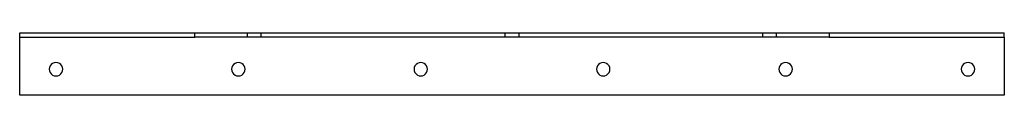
# Model space of a CAD drawing. Header units: millimetres. Extents: x -475 to 475, y -30 to 30.
import ezdxf

# ---------------------------------------------------------------- set-up
doc = ezdxf.new("R2010")
doc.units = ezdxf.units.MM
doc.layers.add('HIDDEN', color=7, linetype='Continuous')
doc.layers.add('THICK', color=7, linetype='Continuous')

msp = doc.modelspace()

# ---------------------------------------------------------------- linework, layer by layer
at = {"layer": 'HIDDEN'}
for p, q in [((-475, 30), (-475, 30)), ((-255.13, 26), (-255.13, 30)), ((-242.13, 26), (-242.13, 30)), ((-6.5, 26), (-6.5, 30)), ((6.5, 30), (6.5, 26)), ((242.13, 26), (242.13, 30)), ((255.13, 26), (255.13, 30)), ((475, 30), (475, 30)), ((-475, 26), (-475, 26)), ((475, 26), (475, 26)), ((-475, -30), (-475, -30)), ((475, -30), (475, -30))]:
    msp.add_line(p, q, dxfattribs=at)
at = {"layer": 'THICK'}
for p, q in [((-475, 26), (-475, 30)), ((-475, 30), (-305.89, 30)), ((-305.89, 26), (-305.89, 30)), ((-305.89, 30), (305.89, 30)), ((305.89, 30), (305.89, 26)), ((305.89, 30), (475, 30)), ((475, 26), (475, 30)), ((-475, -30), (-475, 26)), ((-475, 26), (-305.89, 26)), ((305.89, 26), (-305.89, 26)), ((305.89, 26), (475, 26)), ((475, 26), (475, -30)), ((475, -30), (-475, -30))]:
    msp.add_line(p, q, dxfattribs=at)
for centre, start, end in [((-440, -5), 0, 180.00002), ((-264, -5), 0, 180.00002), ((-88, -5), 0, 180.00002), ((88, -5), 0, 180.00002), ((264, -5), 0, 180.00002), ((440, -5), 0, 180.00002), ((-440, -5), 179.99998, 0), ((-264, -5), 179.99998, 0), ((-88, -5), 179.99998, 0), ((88, -5), 179.99998, 0), ((264, -5), 179.99998, 0), ((440, -5), 179.99998, 0)]:
    msp.add_arc(centre, 6.5, start, end, dxfattribs=at)

doc.saveas('drawing.dxf')
